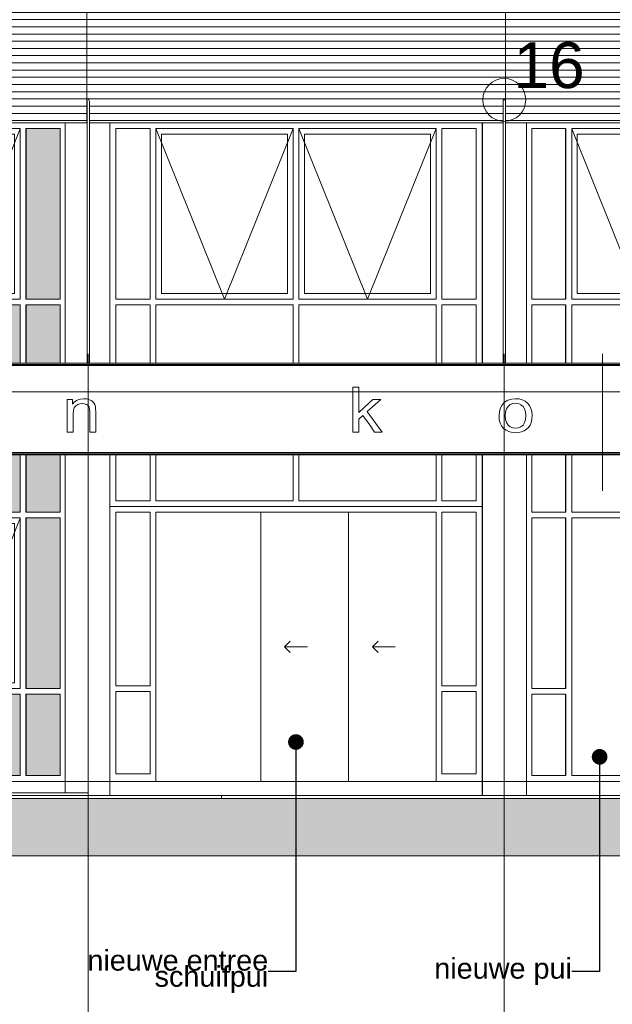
# Model space of a CAD drawing. Extents: x -138812 to 250702, y -18987 to 104055.
# Tile 112 of 193: x 36850 to 42027, y 76736 to 85333. Entities that reach past the tile are written whole.
import ezdxf

# ---------------------------------------------------------------- set-up
doc = ezdxf.new("R2010")
doc.units = 0
doc.header["$LTSCALE"] = 50
doc.linetypes.add('7 Voorgevel & doorsnede A-A$0$_ .', pattern=[380, 180, -100, 0, -100])
doc.linetypes.add('7 Voorgevel & doorsnede A-A$0$B0302', pattern=[1251.000023, 626.000023, -312.5, 0, -312.5])
doc.layers.get('0').update_dxf_attribs({"linetype": 'CONTINUOUS'})
for name, color, linetype in [('7 Voorgevel & doorsnede A-A$0$00 Bestaand', 7, 'CONTINUOUS'), ('7 Voorgevel & doorsnede A-A$0$00 Bestaand Afdek-arcering', 7, 'CONTINUOUS'), ('7 Voorgevel & doorsnede A-A$0$00 Bestaand Deuren', 7, 'CONTINUOUS'), ('7 Voorgevel & doorsnede A-A$0$00 Bestaand Ramen', 7, 'CONTINUOUS'), ('7 Voorgevel & doorsnede A-A$0$21 Buitenwanden', 7, 'CONTINUOUS'), ('7 Voorgevel & doorsnede A-A$0$90 Terrein', 7, 'CONTINUOUS'), ('7 Voorgevel & doorsnede A-A$0$90 Terrein Doorsnede-arcering', 7, 'CONTINUOUS'), ('7 Voorgevel & doorsnede A-A$0$A Markers details', 7, 'CONTINUOUS'), ('7 Voorgevel & doorsnede A-A$0$A Stramien', 7, 'CONTINUOUS')]:
    doc.layers.add(name, color=color, linetype=linetype)
doc.styles.add('7 Voorgevel & doorsnede A-A$0$GENERATED_STYLE_1', font='ARIAL.TTF')
doc.styles.add('7 Voorgevel & doorsnede A-A$0$Standard', font='txt', dxfattribs={"bigfont": 'BIGFONT.SHX'})
doc.dimstyles.new('7 Voorgevel & doorsnede A-A$0$GENERATED_STYLE__2', dxfattribs={"dimtxt": 0.18, "dimasz": 273.6, "dimexe": 0.18, "dimexo": 0.0625, "dimgap": 0.09, "dimtad": 0, "dimtih": 1, "dimtoh": 1, "dimdec": 4, "dimzin": 0, "dimdsep": 46, "dimtxsty": '7 Voorgevel & doorsnede A-A$0$Standard', "dimcen": 0.09, "dimadec": 0, "dimazin": 0, "dimtfac": 1, "dimtdec": 4, "dimtmove": 0, "dimatfit": 3, "dimldrblk": '7 Voorgevel & doorsnede A-A$0$ARROWHEAD_11', "dimfxl": 0, "dimtolj": 1, "dimtzin": 0, "dimarcsym": 0})

# ---------------------------------------------------------------- blocks, each defined once
blk = doc.blocks.new('7 Voorgevel & doorsnede A-A$0$Section Elem_2_2', base_point=(2608.7, 6899.3))
at = {"layer": '7 Voorgevel & doorsnede A-A$0$00 Bestaand', "color": 1, "linetype": 'Continuous', "lineweight": 0}
for p, q in [((23707, 12649.3), (23514.3, 12649.3)), ((23514.3, 12649.3), (23514.3, 10549.3)), ((23906.8, 12649.3), (23727, 12649.3)), ((23906.8, 12649.3), (23906.8, 10549.3)), ((23514.3, 9749.3), (23514.3, 6799.3)), ((23906.8, 9749.3), (23906.8, 6774.3))]:
    blk.add_line(p, q, dxfattribs=at)
blk = doc.blocks.new('7 Voorgevel & doorsnede A-A$0$Section Elem_3_2', base_point=(2608.7, 6899.3))
at = {"layer": '7 Voorgevel & doorsnede A-A$0$00 Bestaand', "color": 1, "linetype": 'Continuous', "lineweight": 0}
for p, q in [((23906.8, 12649.3), (23907, 12649.3)), ((23907, 12649.3), (23907, 10549.3)), ((23907, 9299.3), (23907, 6774.3))]:
    blk.add_line(p, q, dxfattribs=at)
blk = doc.blocks.new('7 Voorgevel & doorsnede A-A$0$Section Elem_11_2', base_point=(2608.7, 6899.3))
at = {"layer": '7 Voorgevel & doorsnede A-A$0$00 Bestaand Afdek-arcering', "linetype": 'Continuous', "lineweight": 0}
for points in [[(20627.8, 12599.3), (20332.1, 12599.3), (20332.1, 11109.3), (20627.8, 11109.3)], [(23175.9, 11109.3), (23471.6, 11109.3), (23471.6, 12599.3), (23175.9, 12599.3)], [(20332.1, 11059.3), (20332.1, 10549.3), (20627.8, 10549.3), (20627.8, 11059.3)], [(20681.3, 11059.3), (20681.3, 10549.3), (21875.1, 10549.3), (21875.1, 11059.3)], [(21928.6, 10549.3), (23122.4, 10549.3), (23122.4, 11059.3), (21928.6, 11059.3)], [(23175.9, 11059.3), (23175.9, 10549.3), (23471.6, 10549.3), (23471.6, 11059.3)], [(20332.1, 9749.3), (20332.1, 9249.3), (20627.8, 9249.3), (20627.8, 9749.3)], [(21875.1, 9749.3), (20681.3, 9749.3), (20681.3, 9249.3), (21875.1, 9249.3)], [(21928.6, 9249.3), (23122.4, 9249.3), (23122.4, 9749.3), (21928.6, 9749.3)], [(23175.9, 9749.3), (23175.9, 9249.3), (23471.6, 9249.3), (23471.6, 9749.3)], [(20627.8, 9199.3), (20332.1, 9199.3), (20332.1, 7709.3), (20627.8, 7709.3)], [(23175.9, 7709.3), (23471.6, 7709.3), (23471.6, 9199.3), (23175.9, 9199.3)], [(20627.8, 7659.3), (20332.1, 7659.3), (20332.1, 6949.3), (20627.8, 6949.3)], [(20681.3, 7659.3), (20681.3, 6949.3), (21875.1, 6949.3), (21875.1, 7659.3)], [(21928.6, 6949.3), (23122.4, 6949.3), (23122.4, 7659.3), (21928.6, 7659.3)], [(23175.9, 6949.3), (23471.6, 6949.3), (23471.6, 7659.3), (23175.9, 7659.3)]]:
    blk.add_hatch(color=252, dxfattribs=at).paths.add_polyline_path(points, flags=0)
at = {"layer": '7 Voorgevel & doorsnede A-A$0$00 Bestaand Ramen', "color": 1, "linetype": 'Continuous', "lineweight": 0}
for p, q in [((23514.3, 12649.3), (20278.6, 12649.3)), ((20278.6, 12649.3), (20278.6, 10549.3)), ((20328.5, 12599.3), (20328.5, 11109.3)), ((20627.8, 12599.3), (20328.5, 12599.3)), ((20332.1, 12599.3), (20332.1, 11109.3)), ((20627.8, 12599.3), (20627.8, 11109.3)), ((21875.1, 12599.3), (20677.7, 12599.3)), ((20677.7, 12599.3), (20677.7, 11109.3)), ((20679.1, 11109.3), (20679.1, 12599.3)), ((21875.1, 11109.3), (21875.1, 12599.3)), ((23122.4, 12599.3), (21925, 12599.3)), ((21925, 11109.3), (21925, 12599.3)), ((21926.4, 11109.3), (21926.4, 12599.3)), ((23122.4, 12599.3), (23122.4, 11109.3)), ((23471.6, 12599.3), (23172.3, 12599.3)), ((23172.3, 12599.3), (23172.3, 11109.3)), ((23175.9, 11109.3), (23175.9, 12599.3)), ((23471.6, 12599.3), (23471.6, 11109.3)), ((21826.6, 12549.3), (20729, 12549.3)), ((20729, 12549.3), (20729, 11159.3)), ((20730.7, 11159.3), (20730.7, 12549.3)), ((21826.6, 11159.3), (21826.6, 12549.3)), ((23073.9, 12549.3), (21976.3, 12549.3)), ((21976.3, 12549.3), (21976.3, 11159.3)), ((21977.9, 11159.3), (21977.9, 12549.3)), ((23073.9, 11159.3), (23073.9, 12549.3)), ((20328.5, 11109.3), (20627.8, 11109.3)), ((20677.7, 11109.3), (21875.1, 11109.3)), ((20729, 11159.3), (21826.6, 11159.3)), ((21925, 11109.3), (23122.4, 11109.3)), ((21976.3, 11159.3), (23073.9, 11159.3)), ((23172.3, 11109.3), (23471.6, 11109.3)), ((20328.5, 11059.3), (20328.5, 10549.3)), ((20328.5, 11059.3), (20627.8, 11059.3)), ((20332.1, 11059.3), (20332.1, 10549.3)), ((20627.8, 11059.3), (20627.8, 10549.3)), ((20677.7, 11059.3), (21875.1, 11059.3)), ((20677.7, 11059.3), (20677.7, 10549.3)), ((20681.3, 11059.3), (20681.3, 10549.3)), ((21875.1, 10549.3), (21875.1, 11059.3)), ((21925, 11059.3), (23122.4, 11059.3)), ((21925, 10549.3), (21925, 11059.3)), ((21928.6, 10549.3), (21928.6, 11059.3)), ((23122.4, 11059.3), (23122.4, 10549.3)), ((23172.3, 11059.3), (23471.6, 11059.3)), ((23172.3, 11059.3), (23172.3, 10549.3)), ((23175.9, 10549.3), (23175.9, 11059.3)), ((23471.6, 11059.3), (23471.6, 10549.3)), ((20278.6, 9749.3), (20278.6, 6899.3)), ((20328.5, 9749.3), (20328.5, 9249.3)), ((20332.1, 9749.3), (20332.1, 9249.3)), ((20627.8, 9749.3), (20627.8, 9249.3)), ((20677.7, 9749.3), (20677.7, 9249.3)), ((20681.3, 9749.3), (20681.3, 9249.3)), ((21875.1, 9249.3), (21875.1, 9749.3)), ((21925, 9249.3), (21925, 9749.3)), ((21928.6, 9249.3), (21928.6, 9749.3)), ((23122.4, 9749.3), (23122.4, 9249.3)), ((23172.3, 9749.3), (23172.3, 9249.3)), ((23175.9, 9249.3), (23175.9, 9749.3)), ((23471.6, 9749.3), (23471.6, 9249.3)), ((20328.5, 9249.3), (20627.8, 9249.3)), ((20328.5, 9199.3), (20328.5, 7709.3)), ((20328.5, 9199.3), (20627.8, 9199.3)), ((20332.1, 9199.3), (20332.1, 7709.3)), ((20627.8, 9199.3), (20627.8, 7709.3)), ((20677.7, 9249.3), (21875.1, 9249.3)), ((20677.7, 9199.3), (21875.1, 9199.3)), ((20677.7, 9199.3), (20677.7, 7709.3)), ((20679.1, 7709.3), (20679.1, 9199.3)), ((21875.1, 7709.3), (21875.1, 9199.3)), ((21925, 9249.3), (23122.4, 9249.3)), ((21925, 9199.3), (23122.4, 9199.3)), ((21925, 7709.3), (21925, 9199.3)), ((21926.4, 7709.3), (21926.4, 9199.3)), ((23122.4, 9199.3), (23122.4, 7709.3)), ((23172.3, 9249.3), (23471.6, 9249.3)), ((23172.3, 9199.3), (23471.6, 9199.3)), ((23172.3, 9199.3), (23172.3, 7709.3)), ((23175.9, 7709.3), (23175.9, 9199.3)), ((23471.6, 9199.3), (23471.6, 7709.3)), ((21826.6, 9149.3), (20729, 9149.3)), ((20729, 9149.3), (20729, 7759.3)), ((20730.7, 7759.3), (20730.7, 9149.3)), ((21826.6, 7759.3), (21826.6, 9149.3)), ((23073.9, 9149.3), (21976.3, 9149.3)), ((21976.3, 9149.3), (21976.3, 7759.3)), ((21977.9, 7759.3), (21977.9, 9149.3)), ((23073.9, 7759.3), (23073.9, 9149.3)), ((20729, 7759.3), (21826.6, 7759.3)), ((21976.3, 7759.3), (23073.9, 7759.3)), ((20328.5, 7709.3), (20627.8, 7709.3)), ((20328.5, 7659.3), (20328.5, 6949.3)), ((20328.5, 7659.3), (20627.8, 7659.3)), ((20332.1, 7659.3), (20332.1, 6949.3)), ((20627.8, 7659.3), (20627.8, 6949.3)), ((20677.7, 7709.3), (21875.1, 7709.3)), ((20677.7, 7659.3), (21875.1, 7659.3)), ((20677.7, 7659.3), (20677.7, 6949.3)), ((20681.3, 7659.3), (20681.3, 6949.3)), ((21875.1, 6949.3), (21875.1, 7659.3)), ((21925, 7709.3), (23122.4, 7709.3)), ((21925, 7659.3), (23122.4, 7659.3)), ((21925, 6949.3), (21925, 7659.3)), ((21928.6, 6949.3), (21928.6, 7659.3)), ((23122.4, 7659.3), (23122.4, 6949.3)), ((23172.3, 7709.3), (23471.6, 7709.3)), ((23172.3, 7659.3), (23471.6, 7659.3)), ((23172.3, 7659.3), (23172.3, 6949.3)), ((23175.9, 6949.3), (23175.9, 7659.3)), ((23471.6, 7659.3), (23471.6, 6949.3)), ((23514.3, 6899.3), (20278.6, 6899.3)), ((20627.8, 6949.3), (20328.5, 6949.3)), ((21875.1, 6949.3), (20677.7, 6949.3)), ((23122.4, 6949.3), (21925, 6949.3)), ((23471.6, 6949.3), (23172.3, 6949.3))]:
    blk.add_line(p, q, dxfattribs=at)
at = {"layer": '7 Voorgevel & doorsnede A-A$0$00 Bestaand Ramen', "color": 9, "linetype": 'Continuous', "lineweight": 0}
for p, q in [((20679.1, 12599.3), (21277.8, 11109.3)), ((21875.1, 12595.9), (21277.8, 11109.3)), ((21926.4, 12599.3), (22525.1, 11109.3)), ((23122.4, 12595.9), (22525.1, 11109.3)), ((20679.1, 9199.3), (21277.8, 7709.3)), ((21926.4, 9199.3), (22525.1, 7709.3)), ((21875.1, 9195.9), (21277.8, 7709.3)), ((23122.4, 9195.9), (22525.1, 7709.3))]:
    blk.add_line(p, q, dxfattribs=at)
blk = doc.blocks.new('7 Voorgevel & doorsnede A-A$0$Section Elem_26_2', base_point=(2608.7, 6899.3))
at = {"layer": '7 Voorgevel & doorsnede A-A$0$00 Bestaand Afdek-arcering', "linetype": 'Continuous', "lineweight": 0}
h = blk.add_hatch(dxfattribs=at)
h.set_pattern_fill('LIJNEN_HORZ__63_0002', color=9, style=0, pattern_type=2)
h.set_pattern_definition([(0, (3460.206, 6899.32), (0, 63), [])])
h.paths.add_polyline_path([(20049, 16819.3), (20049, 12649.3), (20079, 12649.3), (20079, 12839.9), (20081.7, 12847.5), (20083.7, 12849.3), (20093.4, 12849.3), (20096.3, 12846.2), (20099, 12838.1), (20099, 12649.3), (23703.5, 12649.3), (23703.5, 16819.3)], flags=0)
h.paths.add_polyline_path([(20729.2, 14426.3), (20729.2, 14446.3), (20731.2, 14453.2), (20731.2, 16049.3), (21729, 16049.3), (21729, 14451.1), (21727.2, 14444.7), (21727.2, 14436.3), (21729, 14436.3), (21729, 14434.4), (21727, 14426.3)], flags=0)
h.paths.add_polyline_path([(22045.8, 14426.3), (22045.8, 14446.3), (22047.8, 14453.2), (22047.8, 16049.3), (23045.6, 16049.3), (23045.6, 14453.2), (23045.6, 14451.1), (23043.8, 14444.7), (23043.8, 14436.3), (23045.6, 14436.3), (23045.6, 14434.4), (23043.7, 14426.3)], flags=0)
h = blk.add_hatch(dxfattribs=at)
h.set_pattern_fill('LIJNEN_HORZ__63_0002', color=9, style=0, pattern_type=2)
h.set_pattern_definition([(180, (19879.66, 6899.32), (0, 63), [])])
h.paths.add_polyline_path([(20731.2, 16049.3), (20731.2, 14453.2), (20741.6, 14489.3), (20741.6, 14499.3), (20741.7, 14499.3), (20741.7, 16049.3)], flags=0)
h = blk.add_hatch(dxfattribs=at)
h.set_pattern_fill('LIJNEN_HORZ__63_0002', color=9, style=0, pattern_type=2)
h.set_pattern_definition([(180, (21196.285, 6899.32), (0, 63), [])])
h.paths.add_polyline_path([(22047.8, 16049.3), (22047.8, 14453.2), (22058.2, 14489.3), (22058.2, 14499.3), (22058.4, 14499.3), (22058.4, 16049.3)], flags=0)
at = {"layer": '7 Voorgevel & doorsnede A-A$0$00 Bestaand', "color": 1, "linetype": 'Continuous', "lineweight": 0}
for p, q in [((20049, 16819.3), (20049, 12649.3)), ((20731.2, 14453.2), (20731.2, 16049.3)), ((21729, 16049.3), (21729, 14451.1)), ((22047.8, 16049.3), (22047.8, 14453.2)), ((23045.6, 14451.1), (23045.6, 16049.3)), ((20277.9, 12649.3), (23514.3, 12649.3))]:
    blk.add_line(p, q, dxfattribs=at)
blk = doc.blocks.new('7 Voorgevel & doorsnede A-A$0$Section Elem_27_2', base_point=(2608.7, 6899.3))
at = {"layer": '7 Voorgevel & doorsnede A-A$0$00 Bestaand Afdek-arcering', "linetype": 'Continuous', "lineweight": 0}
h = blk.add_hatch(dxfattribs=at)
h.set_pattern_fill('LIJNEN_HORZ__63_0002', color=9, style=0, pattern_type=2)
h.set_pattern_definition([(0, (2608.67, 6899.32), (0, 63), [])])
h.paths.add_polyline_path([(27363.1, 16819.3), (23703.5, 16819.3), (23703.5, 12649.3), (23707, 12649.3), (23707, 12841.5), (23709.7, 12848.7), (23710.4, 12849.3), (23723.7, 12849.3), (23724.3, 12848.7), (23727, 12841.5), (23727, 12649.3), (27341, 12649.3), (27341, 12849.3), (27361, 12849.3), (27361, 12649.3), (27363.1, 12649.3)], flags=0)
h.paths.add_polyline_path([(24373.8, 16049.3), (25373.8, 16049.3), (25373.8, 14446.3), (25373.8, 14426.3), (24373.8, 14426.3)], flags=0)
h.paths.add_polyline_path([(25693.3, 14426.3), (25693.3, 16049.3), (26693.3, 16049.3), (26693.3, 14446.3), (26693.3, 14426.3)], flags=0)
at = {"layer": '7 Voorgevel & doorsnede A-A$0$00 Bestaand', "color": 1, "linetype": 'Continuous', "lineweight": 0}
for p, q in [((23703.5, 16819.3), (23703.5, 12649.3)), ((27363.1, 16819.3), (27363.1, 12649.3)), ((24373.8, 14453.3), (24373.8, 16049.3)), ((25373.8, 16049.3), (25373.8, 14453.3)), ((25693.3, 16049.3), (25693.3, 14453.3)), ((26693.3, 14453.3), (26693.3, 16049.3)), ((23907, 12649.3), (27157, 12649.3))]:
    blk.add_line(p, q, dxfattribs=at)
blk = doc.blocks.new('7 Voorgevel & doorsnede A-A$0$Section Elem_28_2', base_point=(2608.7, 6899.3))
at = {"layer": '7 Voorgevel & doorsnede A-A$0$00 Bestaand Afdek-arcering', "linetype": 'Continuous', "lineweight": 0}
h = blk.add_hatch(dxfattribs=at)
h.set_pattern_fill('LIJNEN_HORZ__63_0002', color=9, style=0, pattern_type=2)
h.set_pattern_definition([(0, (2015.07, 6899.32), (0, 63), [])])
h.paths.add_polyline_path([(27363.1, 16819.3), (27363.1, 12649.3), (30970.1, 12649.3), (30970.1, 12839.4), (30972.8, 12847.3), (30974.8, 12849.3), (30986.4, 12849.3), (30987.4, 12848.4), (30990.1, 12841), (30990.1, 12649.3), (31034, 12649.3), (31034, 16819.3)], flags=0)
h.paths.add_polyline_path([(28021.4, 14453.2), (28021.4, 16049.3), (29019.6, 16049.3), (29019.6, 14453.2), (29021.4, 14446.3), (29021.4, 14426.3), (28023.1, 14426.3), (28021.4, 14434.4), (28021.4, 14436.3), (28023, 14436.3), (28023, 14444.7), (28021.4, 14451.1)], flags=0)
h.paths.add_polyline_path([(29338.1, 16049.3), (30336.3, 16049.3), (30336.3, 14453.2), (30338.1, 14446.3), (30338.1, 14426.3), (29339.9, 14426.3), (29338.1, 14434.4), (29338.1, 14436.3), (29339.7, 14436.3), (29339.7, 14444.7), (29338.1, 14451.1), (29338.1, 14453.2)], flags=0)
h = blk.add_hatch(dxfattribs=at)
h.set_pattern_fill('LIJNEN_HORZ__63_0002', color=9, style=0, pattern_type=2)
h.set_pattern_definition([(180, (29613.24, 6899.32), (0, 63), [])])
h.paths.add_polyline_path([(29010.2, 14499.3), (29010.3, 14499.3), (29010.3, 14489.3), (29019.6, 14453.2), (29019.6, 16049.3), (29010.2, 16049.3)], flags=0)
h = blk.add_hatch(dxfattribs=at)
h.set_pattern_fill('LIJNEN_HORZ__63_0002', color=9, style=0, pattern_type=2)
h.set_pattern_definition([(-180, (30929.95, 6899.32), (0, 63), [])])
h.paths.add_polyline_path([(30326.9, 14499.3), (30327, 14499.3), (30327, 14489.3), (30336.3, 14453.2), (30336.3, 16049.3), (30326.9, 16049.3)], flags=0)
at = {"layer": '7 Voorgevel & doorsnede A-A$0$00 Bestaand', "color": 1, "linetype": 'Continuous', "lineweight": 0}
for p, q in [((31034, 16819.3), (31034, 12649.3)), ((28021.4, 14451.1), (28021.4, 16049.3)), ((29019.6, 16049.3), (29019.6, 14453.2)), ((29338.1, 16049.3), (29338.1, 14451.1)), ((30336.3, 14453.2), (30336.3, 16049.3)), ((27543.9, 12649.3), (30785.6, 12649.3))]:
    blk.add_line(p, q, dxfattribs=at)
blk = doc.blocks.new('7 Voorgevel & doorsnede A-A$0$Section Elem_204_2', base_point=(2608.7, 6899.3))
at = {"layer": '7 Voorgevel & doorsnede A-A$0$00 Bestaand', "color": 1, "linetype": 'Continuous', "lineweight": 0}
for p, q in [((27157, 6899.3), (27157, 9299.3)), ((24307, 6899.3), (26757, 6899.3))]:
    blk.add_line(p, q, dxfattribs=at)
blk = doc.blocks.new('7 Voorgevel & doorsnede A-A$0$Section Elem_219_2', base_point=(2608.7, 6899.3))
at = {"layer": '7 Voorgevel & doorsnede A-A$0$00 Bestaand Deuren', "color": 1, "linetype": 'Continuous', "lineweight": 0}
for p, q in [((27157, 9299.3), (23907, 9299.3)), ((23957, 7734.3), (23957, 9249.3)), ((23957, 9249.3), (24257, 9249.3)), ((23957.1, 9249.3), (23957.1, 7734.3)), ((24257, 9249.3), (24257, 7734.3)), ((25223.7, 9249.3), (24307, 9249.3)), ((24307, 9249.3), (24307, 6899.3)), ((25223.7, 6899.3), (25223.7, 9249.3)), ((25223.7, 9249.3), (26757, 9249.3)), ((25223.8, 6899.3), (25223.8, 9249.3)), ((25990.4, 6899.3), (25990.4, 9249.3)), ((25990.5, 6899.3), (25990.5, 9249.3)), ((26757, 9249.3), (26757, 6899.3)), ((26807, 9249.3), (26807, 7734.3)), ((26807, 7734.3), (26807, 9249.3)), ((26807, 9249.3), (27107, 9249.3)), ((27107, 9249.3), (27107, 7734.3)), ((25482.1, 8124.3), (25432.1, 8074.3)), ((26248.9, 8124.3), (26198.9, 8074.3)), ((25632.1, 8074.3), (25432.1, 8074.3)), ((25482.1, 8024.3), (25432.1, 8074.3)), ((26398.9, 8074.3), (26198.9, 8074.3)), ((26248.9, 8024.3), (26198.9, 8074.3)), ((24257, 7734.3), (23957, 7734.3)), ((23957, 6966.3), (23957, 7684.3)), ((23957, 7684.3), (24257, 7684.3)), ((23957.1, 7684.3), (23957.1, 6966.3)), ((24257, 7684.3), (24257, 6966.3)), ((27107, 7734.3), (26807, 7734.3)), ((26807, 7684.3), (26807, 6966.3)), ((26807, 6966.3), (26807, 7684.3)), ((26807, 7684.3), (27107, 7684.3)), ((27107, 7684.3), (27107, 6966.3)), ((24257, 6966.3), (23957, 6966.3)), ((27107, 6966.3), (26807, 6966.3))]:
    blk.add_line(p, q, dxfattribs=at)
blk = doc.blocks.new('7 Voorgevel & doorsnede A-A$0$Section Elem_225_2', base_point=(2608.7, 6899.3))
at = {"layer": '7 Voorgevel & doorsnede A-A$0$21 Buitenwanden', "color": 1, "linetype": 'Continuous', "lineweight": 0}
for p, q in [((23447.4, 10549.3), (22885.6, 10549.3)), ((23447.4, 10539.3), (22885.6, 10539.3)), ((23457.8, 10529.3), (22898.6, 10529.3)), ((24009.8, 10549.3), (23447.4, 10549.3)), ((24009.8, 10539.3), (23447.4, 10539.3)), ((24017.8, 10529.3), (23457.8, 10529.3)), ((24572.9, 10549.3), (24009.8, 10549.3)), ((24572.9, 10539.3), (24009.8, 10539.3)), ((24578.3, 10529.3), (24017.8, 10529.3)), ((25136.3, 10549.3), (24572.9, 10549.3)), ((25136.3, 10539.3), (24572.9, 10539.3)), ((25139.3, 10529.3), (24578.3, 10529.3)), ((25700, 10549.3), (25136.3, 10549.3)), ((25700, 10539.3), (25136.3, 10539.3)), ((25700.4, 10529.3), (25139.3, 10529.3)), ((26263.7, 10549.3), (25700, 10549.3)), ((26263.7, 10539.3), (25700, 10539.3)), ((26261.6, 10529.3), (25700.4, 10529.3)), ((26822.6, 10529.3), (26261.6, 10529.3)), ((26827.2, 10549.3), (26263.7, 10549.3)), ((26827.2, 10539.3), (26263.7, 10539.3)), ((27383.4, 10529.3), (26822.6, 10529.3)), ((27390.4, 10549.3), (26827.2, 10549.3)), ((27390.4, 10539.3), (26827.2, 10539.3)), ((27943.5, 10529.3), (27383.4, 10529.3)), ((27953.1, 10549.3), (27390.4, 10549.3)), ((27953.1, 10539.3), (27390.4, 10539.3)), ((28503.1, 10529.3), (27943.5, 10529.3)), ((28515.1, 10549.3), (27953.1, 10549.3)), ((28515.1, 10539.3), (27953.1, 10539.3)), ((23447.4, 9759.3), (22885.6, 9759.3)), ((23447.4, 9749.3), (22885.6, 9749.3)), ((23457.8, 9769.4), (22898.6, 9769.4)), ((24009.8, 9759.3), (23447.4, 9759.3)), ((24009.8, 9749.3), (23447.4, 9749.3)), ((24017.8, 9769.4), (23457.8, 9769.4)), ((24572.9, 9759.3), (24009.8, 9759.3)), ((24572.9, 9749.3), (24009.8, 9749.3)), ((24578.3, 9769.4), (24017.8, 9769.4)), ((25136.3, 9759.3), (24572.9, 9759.3)), ((25136.3, 9749.3), (24572.9, 9749.3)), ((25139.3, 9769.4), (24578.3, 9769.4)), ((25700, 9759.3), (25136.3, 9759.3)), ((25700, 9749.3), (25136.3, 9749.3)), ((25700.4, 9769.4), (25139.3, 9769.4)), ((26263.7, 9759.3), (25700, 9759.3)), ((26263.7, 9749.3), (25700, 9749.3)), ((26261.6, 9769.4), (25700.4, 9769.4)), ((26822.6, 9769.4), (26261.6, 9769.4)), ((26827.2, 9759.3), (26263.7, 9759.3)), ((26827.2, 9749.3), (26263.7, 9749.3)), ((27383.4, 9769.4), (26822.6, 9769.4)), ((27390.4, 9759.3), (26827.2, 9759.3)), ((27390.4, 9749.3), (26827.2, 9749.3)), ((27943.5, 9769.4), (27383.4, 9769.4)), ((27953.1, 9759.3), (27390.4, 9759.3)), ((27953.1, 9749.3), (27390.4, 9749.3)), ((28503.1, 9769.4), (27943.5, 9769.4)), ((28515.1, 9759.3), (27953.1, 9759.3)), ((28515.1, 9749.3), (27953.1, 9749.3))]:
    blk.add_line(p, q, dxfattribs=at)
blk = doc.blocks.new('7 Voorgevel & doorsnede A-A$0$Section Elem_229_2', base_point=(2608.7, 6899.3))
at = {"layer": '7 Voorgevel & doorsnede A-A$0$90 Terrein Doorsnede-arcering', "linetype": 'Continuous', "lineweight": 0}
blk.add_hatch(color=252, dxfattribs=at).paths.add_polyline_path([(41745.6, 6749.3), (41359.6, 6749.3), (41135.1, 6749.3), (40893.4, 6749.3), (40685.4, 6749.3), (21501.8, 6749.3), (18092.4, 6749.3), (17506.3, 6749.3), (17401.2, 6749.3), (17154.1, 6749.3), (16892.5, 6749.3), (16617, 6749.3), (16328.6, 6749.3), (15997.4, 6749.3), (15593.8, 6749.3), (15177, 6749.3), (15011.5, 6749.3), (15011.5, 6249.3), (41745.6, 6249.3)], flags=0)
at = {"layer": '7 Voorgevel & doorsnede A-A$0$90 Terrein', "color": 2, "linetype": 'Continuous', "lineweight": 0}
for p, q in [((21501.8, 6749.3), (40685.4, 6749.3)), ((15011.5, 6249.3), (41745.6, 6249.3))]:
    blk.add_line(p, q, dxfattribs=at)
blk = doc.blocks.new('7 Voorgevel & doorsnede A-A$0$Section Elem_235_2', base_point=(2608.7, 6899.3))
at = {"layer": '7 Voorgevel & doorsnede A-A$0$90 Terrein', "color": 94, "linetype": 'Continuous', "lineweight": 0}
for p, q in [((18772.7, 6799.3), (23717, 6799.3)), ((23717, 6799.3), (23717, 6749.3))]:
    blk.add_line(p, q, dxfattribs=at)
blk = doc.blocks.new('7 Voorgevel & doorsnede A-A$0$Section Elem_242_2', base_point=(2608.7, 6899.3))
at = {"color": 1, "linetype": 'Continuous', "lineweight": 0}
for p, q in [((26027.9, 10342.1), (26080.2, 10342.1)), ((26027.9, 9949.3), (26027.9, 10342.1)), ((26080.2, 10118.4), (26080.2, 10342.1)), ((23532, 10234), (23579, 10234)), ((23532, 9949.3), (23532, 10234)), ((23579, 10193.6), (23579, 10234)), ((23620.5, 10228.6), (23646.9, 10237.4)), ((23646.9, 10237.4), (23677.1, 10240.3)), ((23677.1, 10240.3), (23703.9, 10238)), ((23703.9, 10238), (23728.4, 10231.1)), ((23728.4, 10231.1), (23748.8, 10220.4)), ((26173.7, 10146.1), (26271.6, 10234)), ((26173.7, 10205.7), (26203.9, 10234)), ((26203.9, 10234), (26271.6, 10234)), ((27381.5, 10226.3), (27413.9, 10236.8)), ((27413.9, 10236.8), (27450.1, 10240.3)), ((27450.1, 10240.3), (27480.5, 10237.9)), ((27480.5, 10237.9), (27508, 10230.7)), ((27508, 10230.7), (27532.6, 10218.7)), ((23579, 10193.6), (23597.9, 10214)), ((23587, 10137.4), (23595.1, 10162.1)), ((23595.1, 10162.1), (23608.6, 10179.1)), ((23597.9, 10214), (23620.5, 10228.6)), ((23608.6, 10179.1), (23625.7, 10189.9)), ((23625.7, 10189.9), (23644.9, 10196.5)), ((23644.9, 10196.5), (23666.1, 10198.6)), ((23666.1, 10198.6), (23685.6, 10196.5)), ((23685.6, 10196.5), (23702.5, 10189.9)), ((23702.5, 10189.9), (23715.6, 10179.7)), ((23715.6, 10179.7), (23724.1, 10166.6)), ((23724.1, 10166.6), (23728.6, 10148.3)), ((23728.6, 10148.3), (23730.2, 10122.5)), ((23748.8, 10220.4), (23763.4, 10206.8)), ((23763.4, 10206.8), (23773.2, 10190.4)), ((23773.2, 10190.4), (23779.6, 10171.2)), ((23779.6, 10171.2), (23781.8, 10152.8)), ((23781.8, 10152.8), (23782.5, 10124.3)), ((26173.7, 10205.7), (26080.2, 10118.4)), ((26153.8, 10128.3), (26173.7, 10146.1)), ((27308.4, 10128.6), (27317.3, 10160.4)), ((27317.3, 10160.4), (27332.2, 10187.2)), ((27332.2, 10187.2), (27353.1, 10208.7)), ((27353.1, 10208.7), (27381.5, 10226.3)), ((27362.1, 10125), (27370.7, 10152.2)), ((27370.7, 10152.2), (27385.1, 10173.3)), ((27385.1, 10173.3), (27403.8, 10188.3)), ((27403.8, 10188.3), (27425.5, 10197.3)), ((27425.5, 10197.3), (27450.1, 10200.3)), ((27450.1, 10200.3), (27474.5, 10197.3)), ((27474.5, 10197.3), (27496, 10188.2)), ((27496, 10188.2), (27514.8, 10173.1)), ((27514.8, 10173.1), (27529.2, 10152.2)), ((27529.2, 10152.2), (27537.9, 10125.6)), ((27532.6, 10218.7), (27554.2, 10201.9)), ((27554.2, 10201.9), (27571.9, 10180.8)), ((27571.9, 10180.8), (27584.5, 10156.1)), ((27584.5, 10156.1), (27592.1, 10127.7)), ((23584.3, 10104.8), (23587, 10137.4)), ((23584.3, 9949.3), (23584.3, 10104.8)), ((23730.2, 9949.3), (23730.2, 10122.5)), ((23782.5, 9949.3), (23782.5, 10124.3)), ((26080.2, 10062.2), (26116.7, 10095)), ((26080.2, 9949.3), (26080.2, 10062.2)), ((26116.7, 10095), (26173.7, 10013.9)), ((26153.8, 10128.3), (26173.7, 10100.9)), ((26173.7, 10100.9), (26283.5, 9949.3)), ((27305.4, 10091.7), (27308.4, 10128.6)), ((27305.4, 10091.7), (27307.9, 10057.8)), ((27359.2, 10091.7), (27362.1, 10125)), ((27359.2, 10091.7), (27362.1, 10058.3)), ((27529.3, 10031.4), (27537.9, 10059.2)), ((27537.9, 10125.6), (27540.8, 10093.3)), ((27537.9, 10059.2), (27540.8, 10093.3)), ((27586.7, 10032.9), (27592.6, 10061.7)), ((27592.1, 10127.7), (27594.6, 10095.7)), ((27592.6, 10061.7), (27594.6, 10095.7)), ((26173.7, 10013.9), (26219, 9949.3)), ((27307.9, 10057.8), (27315.4, 10028.1)), ((27315.4, 10028.1), (27327.9, 10002.6)), ((27327.9, 10002.6), (27345.4, 9981.3)), ((27345.4, 9981.3), (27366.9, 9964.6)), ((27362.1, 10058.3), (27370.7, 10031.1)), ((27370.7, 10031.1), (27385.1, 10009.9)), ((27385.1, 10009.9), (27403.8, 9994.9)), ((27403.8, 9994.9), (27425.5, 9985.8)), ((27425.5, 9985.8), (27450.1, 9982.8)), ((27450.1, 9982.8), (27474.6, 9985.8)), ((27474.6, 9985.8), (27496.2, 9994.9)), ((27496.2, 9994.9), (27514.9, 10010.1)), ((27514.9, 10010.1), (27529.3, 10031.4)), ((27524.7, 9960.4), (27545.7, 9973.6)), ((27545.7, 9973.6), (27563, 9989.9)), ((27563, 9989.9), (27576.7, 10009.3)), ((27576.7, 10009.3), (27586.7, 10032.9)), ((23532, 9949.3), (23584.3, 9949.3)), ((23730.2, 9949.3), (23782.5, 9949.3)), ((26027.9, 9949.3), (26080.2, 9949.3)), ((26219, 9949.3), (26283.5, 9949.3)), ((27366.9, 9964.6), (27391.5, 9952.6)), ((27391.5, 9952.6), (27419.3, 9945.4)), ((27419.3, 9945.4), (27450.1, 9943)), ((27450.1, 9943), (27476.4, 9944.9)), ((27476.4, 9944.9), (27501.2, 9950.8)), ((27501.2, 9950.8), (27524.7, 9960.4))]:
    blk.add_line(p, q, dxfattribs=at)
blk = doc.blocks.new('7 Voorgevel & doorsnede A-A$0$Section Elem_244_2', base_point=(2608.7, 6899.3))
at = {"layer": '7 Voorgevel & doorsnede A-A$0$00 Bestaand', "color": 1, "linetype": 'Continuous', "lineweight": 0}
for p, q in [((27160.2, 12649.3), (27157, 12649.3)), ((27157, 12649.3), (27157, 10549.3)), ((27157, 9749.3), (27157, 6774.3))]:
    blk.add_line(p, q, dxfattribs=at)
blk = doc.blocks.new('7 Voorgevel & doorsnede A-A$0$Section Elem_245_2', base_point=(2608.7, 6899.3))
at = {"layer": '7 Voorgevel & doorsnede A-A$0$00 Bestaand', "color": 1, "linetype": 'Continuous', "lineweight": 0}
for p, q in [((27341, 12649.3), (27160.2, 12649.3)), ((27160.2, 12649.3), (27160.2, 10549.3)), ((27543.9, 12649.3), (27361, 12649.3)), ((27543.9, 12649.3), (27543.9, 10549.3)), ((27160.2, 9749.3), (27160.2, 6774.3)), ((27543.9, 9749.3), (27543.9, 6774.3))]:
    blk.add_line(p, q, dxfattribs=at)
blk = doc.blocks.new('7 Voorgevel & doorsnede A-A$0$Section Elem_247_2', base_point=(2608.7, 6899.3))
at = {"layer": '7 Voorgevel & doorsnede A-A$0$00 Bestaand Ramen', "color": 1, "linetype": 'Continuous', "lineweight": 0}
for p, q in [((27543.9, 12649.3), (30784.6, 12649.3)), ((27590.6, 12599.3), (27590.6, 11109.3)), ((27590.6, 12599.3), (27890, 12599.3)), ((27886.7, 11109.3), (27886.7, 12599.3)), ((27890, 12599.3), (27890, 11109.3)), ((27939.9, 12599.3), (29137.6, 12599.3)), ((27939.9, 12599.3), (27939.9, 11109.3)), ((29136.4, 11109.3), (29136.4, 12599.3)), ((29137.6, 11109.3), (29137.6, 12599.3)), ((29187.6, 12599.3), (30385.3, 12599.3)), ((29187.6, 11109.3), (29187.6, 12599.3)), ((30384, 11109.3), (30384, 12599.3)), ((30385.3, 12599.3), (30385.3, 11109.3)), ((30435.2, 12599.3), (30734.7, 12599.3)), ((30435.2, 12599.3), (30435.2, 11109.3)), ((30731.3, 12599.3), (30731.3, 11109.3)), ((30734.7, 12599.3), (30734.7, 11109.3)), ((27988.5, 11159.3), (27988.5, 12549.3)), ((27988.5, 12549.3), (29086.5, 12549.3)), ((29084.9, 11159.3), (29084.9, 12549.3)), ((29086.5, 12549.3), (29086.5, 11159.3)), ((29236.2, 11159.3), (29236.2, 12549.3)), ((29236.2, 12549.3), (30334.1, 12549.3)), ((30332.6, 11159.3), (30332.6, 12549.3)), ((30334.1, 12549.3), (30334.1, 11159.3)), ((27890, 11109.3), (27590.6, 11109.3)), ((29137.6, 11109.3), (27939.9, 11109.3)), ((29086.5, 11159.3), (27988.5, 11159.3)), ((30385.3, 11109.3), (29187.6, 11109.3)), ((30334.1, 11159.3), (29236.2, 11159.3)), ((30734.7, 11109.3), (30435.2, 11109.3)), ((27590.6, 11059.3), (27590.6, 10549.3)), ((27890, 11059.3), (27590.6, 11059.3)), ((27886.7, 10549.3), (27886.7, 11059.3)), ((27890, 11059.3), (27890, 10549.3)), ((29137.6, 11059.3), (27939.9, 11059.3)), ((27939.9, 11059.3), (27939.9, 10549.3)), ((29134.3, 10549.3), (29134.3, 11059.3)), ((29137.6, 10549.3), (29137.6, 11059.3)), ((30385.3, 11059.3), (29187.6, 11059.3)), ((29187.6, 10549.3), (29187.6, 11059.3)), ((30382, 11059.3), (30382, 10549.3)), ((30385.3, 11059.3), (30385.3, 10549.3)), ((30734.7, 11059.3), (30435.2, 11059.3)), ((30435.2, 11059.3), (30435.2, 10549.3)), ((30731.3, 11059.3), (30731.3, 10549.3)), ((30734.7, 11059.3), (30734.7, 10549.3)), ((27590.6, 9749.3), (27590.6, 9249.3)), ((27886.7, 9249.3), (27886.7, 9749.3)), ((27890, 9749.3), (27890, 9249.3)), ((27939.9, 9749.3), (27939.9, 9249.3)), ((29134.3, 9249.3), (29134.3, 9749.3)), ((29137.6, 9249.3), (29137.6, 9749.3)), ((29187.6, 9249.3), (29187.6, 9749.3)), ((30382, 9749.3), (30382, 9249.3)), ((30385.3, 9749.3), (30385.3, 9249.3)), ((30435.2, 9749.3), (30435.2, 9249.3)), ((30731.3, 9749.3), (30731.3, 9249.3)), ((30734.7, 9749.3), (30734.7, 9249.3)), ((27590.6, 9249.3), (27890, 9249.3)), ((27590.6, 9199.3), (27590.6, 7709.3)), ((27590.6, 9199.3), (27890, 9199.3)), ((27886.7, 7709.3), (27886.7, 9199.3)), ((27890, 9199.3), (27890, 7709.3)), ((27939.9, 9249.3), (29137.6, 9249.3)), ((27939.9, 9199.3), (30385.3, 9199.3)), ((27939.9, 9199.3), (27939.9, 6949.3)), ((29187.6, 9249.3), (30385.3, 9249.3)), ((30380.3, 6949.3), (30380.3, 9199.3)), ((30380.4, 6949.3), (30380.4, 9199.3)), ((30385.3, 9199.3), (30385.3, 6949.3)), ((30435.2, 9249.3), (30734.7, 9249.3)), ((30435.2, 9199.3), (30435.2, 7709.3)), ((30435.2, 9199.3), (30734.7, 9199.3)), ((30731.3, 7709.3), (30731.3, 9199.3)), ((30734.7, 9199.3), (30734.7, 7709.3)), ((27590.6, 7709.3), (27890, 7709.3)), ((27590.6, 7659.3), (27590.6, 6949.3)), ((27590.6, 7659.3), (27890, 7659.3)), ((27886.7, 6949.3), (27886.7, 7659.3)), ((27890, 7659.3), (27890, 6949.3)), ((30435.2, 7709.3), (30734.7, 7709.3)), ((30435.2, 7659.3), (30435.2, 6949.3)), ((30435.2, 7659.3), (30734.7, 7659.3)), ((30731.3, 6949.3), (30731.3, 7659.3)), ((30734.7, 7659.3), (30734.7, 6949.3)), ((27543.9, 6899.3), (30784.6, 6899.3)), ((27590.6, 6949.3), (27890, 6949.3)), ((27939.9, 6949.3), (30385.3, 6949.3)), ((30435.2, 6949.3), (30734.7, 6949.3))]:
    blk.add_line(p, q, dxfattribs=at)
at = {"layer": '7 Voorgevel & doorsnede A-A$0$00 Bestaand Ramen', "color": 9, "linetype": 'Continuous', "lineweight": 0}
for p, q in [((27939.9, 12596.1), (28537.5, 11109.3)), ((29136.4, 12599.3), (28537.5, 11109.3)), ((29187.6, 12596.1), (29785.2, 11109.3)), ((30384, 12599.3), (29785.2, 11109.3))]:
    blk.add_line(p, q, dxfattribs=at)
blk = doc.blocks.new('7 Voorgevel & doorsnede A-A$0$Section Elem_248_2', base_point=(2608.7, 6899.3))
at = {"layer": '7 Voorgevel & doorsnede A-A$0$00 Bestaand Ramen', "color": 1, "linetype": 'Continuous', "lineweight": 0}
for p, q in [((23907, 12649.3), (23907, 10549.3)), ((27157, 12649.3), (27157, 10549.3)), ((23957, 12599.3), (23957, 11109.3)), ((23957, 12599.3), (24257, 12599.3)), ((23957.1, 12599.3), (23957.1, 11109.3)), ((24257, 12599.3), (24257, 11109.3)), ((24307, 12599.3), (25507, 12599.3)), ((24307, 12599.3), (24307, 11109.3)), ((24307.1, 12599.3), (24307.1, 11109.3)), ((25507, 11109.3), (25507, 12599.3)), ((25557, 12599.3), (26757, 12599.3)), ((25557, 11109.3), (25557, 12599.3)), ((25557.1, 12599.3), (25557.1, 11109.3)), ((26757, 12599.3), (26757, 11109.3)), ((26807, 12599.3), (27107, 12599.3)), ((26807, 12599.3), (26807, 11109.3)), ((26807.1, 11109.3), (26807.1, 12599.3)), ((27107, 12599.3), (27107, 11109.3)), ((24357.1, 12549.3), (24357.1, 11159.3)), ((24357.1, 11159.3), (24357.1, 12549.3)), ((24357.1, 12549.3), (25457.1, 12549.3)), ((25457.1, 12549.3), (25457.1, 11159.3)), ((25607.1, 12549.3), (25607.1, 11159.3)), ((25607.1, 11159.3), (25607.1, 12549.3)), ((25607.1, 12549.3), (26707.1, 12549.3)), ((26707.1, 12549.3), (26707.1, 11159.3)), ((24257, 11109.3), (23957, 11109.3)), ((25507, 11109.3), (24307, 11109.3)), ((25457.1, 11159.3), (24357.1, 11159.3)), ((26757, 11109.3), (25557, 11109.3)), ((26707.1, 11159.3), (25607.1, 11159.3)), ((27107, 11109.3), (26807, 11109.3)), ((23957, 11059.3), (23957, 10549.3)), ((24257, 11059.3), (23957, 11059.3)), ((23957.1, 11059.3), (23957.1, 10549.3)), ((24257, 11059.3), (24257, 10549.3)), ((25507, 11059.3), (24307, 11059.3)), ((24307, 11059.3), (24307, 10549.3)), ((24307.1, 11059.3), (24307.1, 10549.3)), ((25507, 10549.3), (25507, 11059.3)), ((26757, 11059.3), (25557, 11059.3)), ((25557, 10549.3), (25557, 11059.3)), ((25557.1, 10549.3), (25557.1, 11059.3)), ((26757, 11059.3), (26757, 10549.3)), ((27107, 11059.3), (26807, 11059.3)), ((26807, 11059.3), (26807, 10549.3)), ((26807.1, 10549.3), (26807.1, 11059.3)), ((27107, 11059.3), (27107, 10549.3)), ((23907, 9749.3), (23907, 9299.3)), ((23957, 9749.3), (23957, 9349.3)), ((23957.1, 9749.3), (23957.1, 9349.3)), ((24257, 9749.3), (24257, 9349.3)), ((24307, 9749.3), (24307, 9349.3)), ((24307.1, 9749.3), (24307.1, 9349.3)), ((25507, 9349.3), (25507, 9749.3)), ((25557, 9349.3), (25557, 9749.3)), ((25557.1, 9349.3), (25557.1, 9749.3)), ((26757, 9749.3), (26757, 9349.3)), ((26807, 9749.3), (26807, 9349.3)), ((26807.1, 9349.3), (26807.1, 9749.3)), ((27107, 9749.3), (27107, 9349.3)), ((23957, 9349.3), (24257, 9349.3)), ((24307, 9349.3), (25507, 9349.3)), ((25557, 9349.3), (26757, 9349.3)), ((26807, 9349.3), (27107, 9349.3))]:
    blk.add_line(p, q, dxfattribs=at)
at = {"layer": '7 Voorgevel & doorsnede A-A$0$00 Bestaand Ramen', "color": 9, "linetype": 'Continuous', "lineweight": 0}
for p, q in [((24307.1, 12599.3), (24907.1, 11109.3)), ((25507, 12599.2), (24907.1, 11109.3)), ((25557.1, 12599.3), (26157.1, 11109.3)), ((26757, 12599.2), (26157.1, 11109.3))]:
    blk.add_line(p, q, dxfattribs=at)
blk = doc.blocks.new('7 Voorgevel & doorsnede A-A$0$Section Elem_253_2', base_point=(2608.7, 6899.3))
at = {"layer": '7 Voorgevel & doorsnede A-A$0$90 Terrein', "color": 94, "linetype": 'Continuous', "lineweight": 0}
for p, q in [((18772.7, 6774.3), (24880.4, 6774.3)), ((24880.4, 6774.3), (41379.8, 6774.3)), ((24880.4, 6774.3), (24880.4, 6749.3))]:
    blk.add_line(p, q, dxfattribs=at)
blk = doc.blocks.new('7 Voorgevel & doorsnede A-A$0$Section Elem_261_2', base_point=(2608.7, 6899.3))
at = {"layer": '7 Voorgevel & doorsnede A-A$0$21 Buitenwanden', "color": 1, "linetype": 'Continuous', "lineweight": 0}
for p, q in [((27341, 12849.3), (27343.7, 12849.3)), ((27341, 10549.3), (27341, 12849.3)), ((27343.7, 12849.3), (27348.3, 12849.3)), ((27348.3, 12849.3), (27353.7, 12849.3)), ((27353.7, 12849.3), (27358.3, 12849.3)), ((27358.3, 12849.3), (27361, 12849.3)), ((27361, 10549.3), (27361, 12849.3))]:
    blk.add_line(p, q, dxfattribs=at)
blk = doc.blocks.new('7 Voorgevel & doorsnede A-A$0$Section Elem_262_2', base_point=(2608.7, 6899.3))
at = {"layer": '7 Voorgevel & doorsnede A-A$0$21 Buitenwanden', "color": 1, "linetype": 'Continuous', "lineweight": 0}
for p, q in [((23707, 10549.3), (23707, 12841.9)), ((23714.3, 12849.3), (23719.7, 12849.3)), ((23719.7, 12849.3), (23724.1, 12849.3)), ((23727, 10549.3), (23727, 12841.9))]:
    blk.add_line(p, q, dxfattribs=at)
blk = doc.blocks.new('7 Voorgevel & doorsnede A-A$0$ARROWHEAD_11')
at = {"color": 0, "linetype": 'Continuous', "lineweight": 0}
blk.add_line((0, 0), (-1, 0), dxfattribs=at)
at = {"color": 0, "linetype": 'Continuous', "lineweight": 0, "const_width": 0.25, "flags": 128}
blk.add_lwpolyline([(-0.125, 0, 1), (0.125, 0, 1)], format="xyb", close=True, dxfattribs=at)
blk = doc.blocks.new('7 Voorgevel & doorsnede A-A$0$G1 VOORGEVEL_STORY_MARKER', base_point=(2608.7, 6899.3))
at = {"color": 9, "linetype": '7 Voorgevel & doorsnede A-A$0$B0302', "lineweight": 0}
for p, q in [((1574.4, 10299.3), (48489.8, 10299.3)), ((1574.4, 6899.3), (48489.8, 6899.3))]:
    blk.add_line(p, q, dxfattribs=at)

msp = doc.modelspace()

# ---------------------------------------------------------------- linework, layer by layer
at = {"layer": '7 Voorgevel & doorsnede A-A$0$A Markers details', "color": 3, "linetype": 'Continuous', "lineweight": 0, "flags": 128}
msp.add_lwpolyline([(41941.03039, 81220.35159), (41941.03039, 82415.67945)], dxfattribs=at)
at = {"layer": '7 Voorgevel & doorsnede A-A$0$A Markers details', "color": 3, "linetype": 'Continuous', "lineweight": 0}
msp.add_circle((41082.99277, 84633.04477), 187.21809, dxfattribs=at)
at = {"layer": '7 Voorgevel & doorsnede A-A$0$A Stramien', "color": 9, "linetype": '7 Voorgevel & doorsnede A-A$0$_ .', "lineweight": 0, "flags": 128}
for points in [[(37448.99277, 73417.01365), (37448.99277, 104055.20506)], [(41082.99277, 73417.01365), (41082.99277, 104055.20506)]]:
    msp.add_lwpolyline(points, dxfattribs=at)

# ---------------------------------------------------------------- block references
at = {"linetype": 'Continuous', "lineweight": 0}
msp.add_blockref('7 Voorgevel & doorsnede A-A$0$G1 VOORGEVEL_STORY_MARKER', (16340.65165, 78683.04477), dxfattribs=at)
at = {"color": 9, "lineweight": 0}
msp.add_blockref('7 Voorgevel & doorsnede A-A$0$Section Elem_242_2', (16340.65165, 78683.04477), dxfattribs=at)
at = {"layer": '7 Voorgevel & doorsnede A-A$0$00 Bestaand', "color": 9, "lineweight": 0}
for name in ['7 Voorgevel & doorsnede A-A$0$Section Elem_26_2', '7 Voorgevel & doorsnede A-A$0$Section Elem_27_2', '7 Voorgevel & doorsnede A-A$0$Section Elem_28_2', '7 Voorgevel & doorsnede A-A$0$Section Elem_2_2', '7 Voorgevel & doorsnede A-A$0$Section Elem_3_2', '7 Voorgevel & doorsnede A-A$0$Section Elem_244_2', '7 Voorgevel & doorsnede A-A$0$Section Elem_245_2', '7 Voorgevel & doorsnede A-A$0$Section Elem_204_2']:
    msp.add_blockref(name, (16340.65165, 78683.04477), dxfattribs=at)
at = {"layer": '7 Voorgevel & doorsnede A-A$0$00 Bestaand Deuren', "color": 9, "lineweight": 0}
msp.add_blockref('7 Voorgevel & doorsnede A-A$0$Section Elem_219_2', (16340.65165, 78683.04477), dxfattribs=at)
at = {"layer": '7 Voorgevel & doorsnede A-A$0$00 Bestaand Ramen', "color": 9, "lineweight": 0}
for name in ['7 Voorgevel & doorsnede A-A$0$Section Elem_11_2', '7 Voorgevel & doorsnede A-A$0$Section Elem_248_2', '7 Voorgevel & doorsnede A-A$0$Section Elem_247_2']:
    msp.add_blockref(name, (16340.65165, 78683.04477), dxfattribs=at)
at = {"layer": '7 Voorgevel & doorsnede A-A$0$21 Buitenwanden', "color": 9, "lineweight": 0}
for name in ['7 Voorgevel & doorsnede A-A$0$Section Elem_262_2', '7 Voorgevel & doorsnede A-A$0$Section Elem_261_2', '7 Voorgevel & doorsnede A-A$0$Section Elem_225_2']:
    msp.add_blockref(name, (16340.65165, 78683.04477), dxfattribs=at)
at = {"layer": '7 Voorgevel & doorsnede A-A$0$90 Terrein', "color": 9, "lineweight": 0}
for name in ['7 Voorgevel & doorsnede A-A$0$Section Elem_235_2', '7 Voorgevel & doorsnede A-A$0$Section Elem_229_2', '7 Voorgevel & doorsnede A-A$0$Section Elem_253_2']:
    msp.add_blockref(name, (16340.65165, 78683.04477), dxfattribs=at)

# ---------------------------------------------------------------- texts
at = {"color": 2, "linetype": 'Continuous', "lineweight": 0, "insert": (41673.91004, 77023.05332), "char_height": 180, "width": 1170.1104821, "attachment_point": 6, "style": '7 Voorgevel & doorsnede A-A$0$GENERATED_STYLE_1'}
msp.add_mtext('{nieuwe pui}', dxfattribs=at)
at = {"color": 2, "linetype": 'Continuous', "lineweight": 0, "insert": (39020.99079, 77023.05323), "char_height": 180, "width": 1540.3890733, "attachment_point": 6, "line_spacing_factor": 0.468369, "style": '7 Voorgevel & doorsnede A-A$0$GENERATED_STYLE_1'}
msp.add_mtext('{nieuwe entree\\Pschuifpui}', dxfattribs=at)
at = {"layer": '7 Voorgevel & doorsnede A-A$0$A Markers details', "color": 2, "linetype": 'Continuous', "lineweight": 0, "insert": (41163.894, 84933.33166), "char_height": 400, "attachment_point": 4, "style": '7 Voorgevel & doorsnede A-A$0$GENERATED_STYLE_1'}
msp.add_mtext('{16}', dxfattribs=at)

# ---------------------------------------------------------------- leaders
at = {"color": 1, "linetype": 'Continuous', "lineweight": 0, "annotation_type": 0, "has_hookline": 1, "hookline_direction": 1}
for points, text_width in [([(39263.05691, 79026.48423), (39263.05691, 77023.05323), (39021.08079, 77023.05323)], 967.65348), ([(41915.97616, 78897.02201), (41915.97616, 77023.05332), (41674.00004, 77023.05332)], 1168.64939)]:
    msp.add_leader(points, dimstyle='7 Voorgevel & doorsnede A-A$0$GENERATED_STYLE__2', dxfattribs=dict(at, text_width=text_width))

doc.saveas('drawing.dxf')
